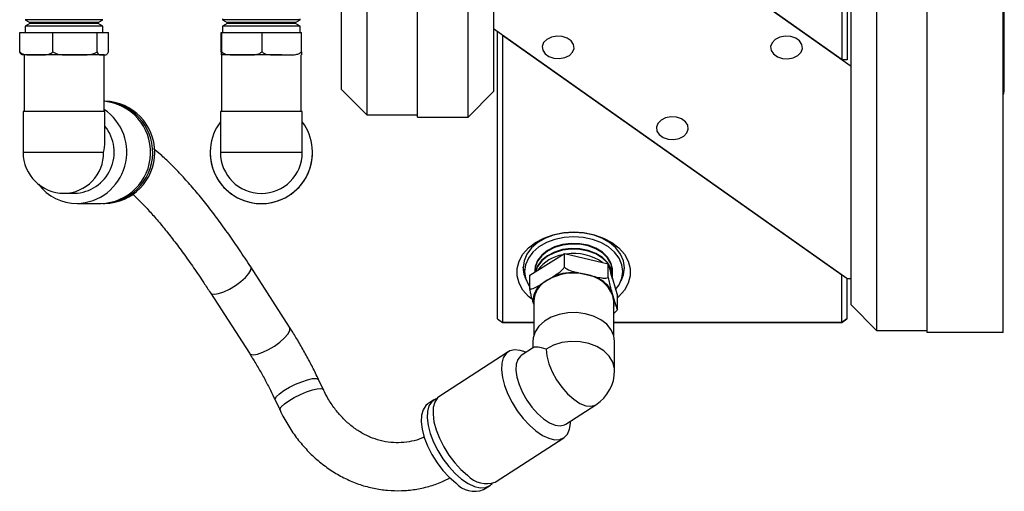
# Model space of a CAD drawing. Header units: inches. Extents: x 2.7 to 31.2, y 0.7 to 21.6.
# Tile 1 of 10: x 14.8 to 19.7, y 0.7 to 3. Entities that reach past the tile are written whole.
import ezdxf

# ---------------------------------------------------------------- set-up
doc = ezdxf.new("R2010")
doc.units = ezdxf.units.IN
doc.header["$MEASUREMENT"] = 0

msp = doc.modelspace()

# ---------------------------------------------------------------- linework, layer by layer
at = {"color": 7, "linetype": 'Continuous', "lineweight": 25}
for p, q in [((16.5571, 6), (16.5571, 2.52)), ((16.8071, 2.51), (16.8071, 6.01)), ((17.0571, 2.51), (17.0571, 6.01)), ((16.4321, 2.645), (16.4321, 5.875)), ((17.1821, 5.885), (17.1821, 2.635)), ((19.3171, 1.4493), (19.3171, 4.9493)), ((19.6921, 1.4493), (19.6921, 4.9493)), ((19.0671, 4.9393), (19.0671, 1.4593)), ((18.9421, 1.5843), (18.9421, 4.8143)), ((18.923, 4.2251), (18.923, 2.7923)), ((18.898, 2.7923), (18.898, 4.2074)), ((17.2021, 3.9917), (18.9421, 2.7612)), ((18.898, 2.7923), (17.228, 3.9733)), ((19.6971, 2.6388), (19.6971, 3.7598)), ((14.8748, 2.9894), (14.898, 2.976)), ((15.2578, 2.9894), (14.8748, 2.9894)), ((14.898, 2.9714), (14.8748, 2.958)), ((14.8748, 2.958), (14.8748, 2.9265)), ((15.2578, 2.958), (14.8748, 2.958)), ((14.898, 2.976), (14.898, 2.9714)), ((15.2346, 2.976), (15.2578, 2.9894)), ((15.2346, 2.9714), (15.2346, 2.976)), ((15.2578, 2.958), (15.2346, 2.9714)), ((15.2578, 2.9265), (15.2578, 2.958)), ((15.8465, 2.9933), (15.8465, 2.989)), ((16.2295, 2.989), (15.8465, 2.989)), ((15.8466, 2.989), (15.8698, 2.9756)), ((15.8698, 2.9709), (15.8466, 2.9575)), ((15.8698, 2.9756), (15.8698, 2.9709)), ((16.2063, 2.9756), (16.2295, 2.989)), ((16.2063, 2.9709), (16.2063, 2.9756)), ((16.2295, 2.9575), (16.2063, 2.9709)), ((16.2295, 2.989), (16.2295, 2.9933)), ((14.8479, 2.9265), (15.0115, 2.9266)), ((14.8479, 2.8314), (14.8479, 2.9265)), ((15.0115, 2.9266), (15.23, 2.9265)), ((15.0115, 2.8315), (15.0115, 2.9266)), ((15.23, 2.8314), (15.23, 2.9265)), ((15.23, 2.9265), (15.2847, 2.9265)), ((15.2847, 2.8314), (15.2847, 2.9265)), ((15.8395, 2.926), (15.8429, 2.9261)), ((15.8395, 2.8309), (15.8395, 2.926)), ((15.8429, 2.9261), (16.0414, 2.9261)), ((15.8429, 2.831), (15.8429, 2.9261)), ((15.8465, 2.9575), (15.8465, 2.9261)), ((16.0414, 2.9261), (16.2365, 2.9261)), ((16.0414, 2.831), (16.0414, 2.9261)), ((16.2295, 2.9261), (16.2295, 2.9575)), ((16.2365, 2.831), (16.2365, 2.9261)), ((18.9221, 1.7142), (17.1821, 2.9447)), ((17.2013, 1.516), (17.2013, 2.9311)), ((17.2263, 2.9134), (18.8963, 1.7324)), ((17.2263, 2.9134), (17.2263, 1.4983)), ((14.8695, 2.8163), (14.8654, 2.8163)), ((14.8695, 2.8163), (14.8695, 2.5375)), ((14.9003, 2.8163), (14.9297, 2.8163)), ((14.9297, 2.8163), (14.9592, 2.8163)), ((15.0815, 2.8163), (15.1208, 2.8163)), ((15.1208, 2.8163), (15.1601, 2.8163)), ((15.2475, 2.8163), (15.2574, 2.8163)), ((15.2574, 2.8163), (15.2672, 2.8163)), ((15.2632, 2.5375), (15.2632, 2.8163)), ((15.8406, 2.8158), (15.8412, 2.8158)), ((15.8412, 2.8158), (15.8412, 2.5371)), ((15.8412, 2.8158), (15.8418, 2.8158)), ((15.9064, 2.8158), (15.9421, 2.8158)), ((15.9421, 2.8158), (15.9779, 2.8158)), ((16.1038, 2.8158), (16.139, 2.8158)), ((16.139, 2.8158), (16.1741, 2.8158)), ((16.2349, 2.5371), (16.2349, 2.8158)), ((16.2355, 2.8158), (16.2349, 2.8158)), ((18.923, 2.7923), (18.898, 2.7923)), ((16.4321, 2.645), (16.5571, 2.52)), ((17.0571, 2.51), (17.1821, 2.635)), ((15.2674, 2.5878), (15.2632, 2.5878)), ((14.8647, 2.5375), (14.8647, 2.336)), ((15.2679, 2.3874), (15.2679, 2.5375)), ((15.8365, 2.5371), (15.8365, 2.3355)), ((16.2396, 2.3355), (16.2396, 2.5371)), ((16.5571, 2.52), (16.8071, 2.52)), ((16.8071, 2.51), (17.0571, 2.51)), ((15.7861, 2.3355), (15.7861, 2.3354)), ((15.8365, 2.3355), (15.8365, 2.3355)), ((16.2396, 2.3355), (16.2396, 2.3355)), ((16.29, 2.3354), (16.29, 2.3355)), ((15.0662, 2.1344), (15.1177, 2.1344)), ((15.1305, 2.084), (15.247, 2.0839)), ((15.2571, 2.0839), (15.2671, 2.0839)), ((17.3606, 1.7303), (17.5305, 1.8371)), ((17.5305, 1.8371), (17.7462, 1.7864)), ((17.5305, 1.7698), (17.5305, 1.8371)), ((16.1774, 1.4743), (15.9856, 1.772)), ((17.7462, 1.7192), (17.7462, 1.7864)), ((17.7462, 1.7864), (17.792, 1.6289)), ((17.3359, 1.7226), (17.3435, 1.7035)), ((17.3606, 1.6631), (17.3606, 1.7303)), ((17.415, 1.6865), (17.4456, 1.7057)), ((17.4456, 1.7057), (17.4761, 1.725)), ((17.5995, 1.7429), (17.6384, 1.7338)), ((17.6384, 1.7338), (17.6772, 1.7247)), ((17.7678, 1.7241), (17.7678, 1.7271)), ((17.8092, 1.7035), (17.8167, 1.7226)), ((18.8963, 1.4983), (18.8963, 1.7324)), ((18.9213, 1.7147), (18.9213, 1.516)), ((18.9221, 1.7142), (18.9421, 1.7142)), ((17.7609, 1.6581), (17.7691, 1.6297)), ((15.787, 1.644), (15.9789, 1.3463)), ((17.3795, 1.5875), (17.3753, 1.602)), ((17.3795, 1.6017), (17.3795, 1.4353)), ((17.7691, 1.6297), (17.7774, 1.6014)), ((17.7732, 1.4353), (17.7732, 1.6017)), ((17.792, 1.5617), (17.792, 1.6289)), ((18.9421, 1.5843), (19.0671, 1.4593)), ((17.2013, 1.516), (17.2263, 1.4983)), ((17.2013, 1.516), (17.2263, 1.4983)), ((18.9213, 1.516), (18.8963, 1.4983)), ((18.8963, 1.4983), (18.9213, 1.516)), ((17.2263, 1.4983), (17.3795, 1.4983)), ((17.3795, 1.4983), (17.2263, 1.4983)), ((17.2263, 1.4983), (17.2263, 1.4983)), ((17.7732, 1.4983), (18.8963, 1.4983)), ((18.8963, 1.4983), (17.7732, 1.4983)), ((18.8963, 1.4983), (18.8963, 1.4983)), ((19.0671, 1.4593), (19.3171, 1.4593)), ((19.6921, 1.4493), (19.3171, 1.4493)), ((17.3785, 1.3742), (17.3179, 1.335)), ((17.3747, 1.4046), (17.3747, 1.3717)), ((17.7779, 1.2621), (17.7779, 1.4046)), ((17.2534, 1.3532), (16.9165, 1.1351)), ((17.3418, 1.3504), (17.3302, 1.3548)), ((16.3436, 1.1667), (16.3198, 1.2171)), ((16.1061, 1.1164), (16.1299, 1.066)), ((16.8874, 1.1163), (16.8584, 1.0975)), ((17.537, 0.9965), (17.6858, 1.0929)), ((17.5601, 0.9996), (17.5609, 1.012)), ((17.1903, 0.7121), (17.5272, 0.9302)), ((17.1322, 0.6745), (17.1613, 0.6933))]:
    msp.add_line(p, q, dxfattribs=at)
at = {"color": 7, "linetype": 'Continuous', "lineweight": 25, "flags": 128}
for points in [[(15.2346, 2.976), (15.234, 2.976), (15.2262, 2.9761), (15.2099, 2.9761), (15.1857, 2.9761), (15.1552, 2.9761), (15.1198, 2.9761), (15.0816, 2.9761), (15.0426, 2.9761), (15.0048, 2.9761), (14.9703, 2.9761), (14.941, 2.9761), (14.9185, 2.9761), (14.9039, 2.9761), (14.8981, 2.976), (14.898, 2.976)], [(15.2346, 2.9714), (15.234, 2.9714), (15.2262, 2.9714), (15.2099, 2.9714), (15.1857, 2.9714), (15.1552, 2.9714), (15.1198, 2.9714), (15.0816, 2.9714), (15.0426, 2.9714), (15.0048, 2.9714), (14.9703, 2.9714), (14.941, 2.9714), (14.9185, 2.9714), (14.9039, 2.9714), (14.8981, 2.9714), (14.898, 2.9714)], [(16.2295, 2.989), (16.2295, 2.989), (16.2247, 2.989), (16.2106, 2.989), (16.1877, 2.989), (16.1574, 2.989), (16.1211, 2.989), (16.0806, 2.989), (16.038, 2.989), (15.9954, 2.989), (15.955, 2.989), (15.9187, 2.989), (15.8883, 2.989), (15.8655, 2.989), (15.8514, 2.989), (15.8466, 2.989), (15.8466, 2.989)], [(16.2063, 2.9756), (16.206, 2.9756), (16.1992, 2.9756), (16.1838, 2.9756), (16.1604, 2.9756), (16.1305, 2.9756), (16.0956, 2.9756), (16.0576, 2.9756), (16.0185, 2.9756), (15.9805, 2.9756), (15.9456, 2.9756), (15.9156, 2.9756), (15.8923, 2.9756), (15.8768, 2.9756), (15.87, 2.9756), (15.8698, 2.9756)], [(16.2063, 2.9709), (16.206, 2.9709), (16.1992, 2.971), (16.1838, 2.971), (16.1604, 2.971), (16.1305, 2.971), (16.0956, 2.971), (16.0576, 2.971), (16.0185, 2.971), (15.9805, 2.971), (15.9456, 2.971), (15.9156, 2.971), (15.8923, 2.971), (15.8768, 2.971), (15.87, 2.9709), (15.8698, 2.9709)], [(16.2295, 2.9575), (16.2247, 2.9576), (16.2106, 2.9576), (16.1878, 2.9576), (16.1574, 2.9576), (16.1211, 2.9576), (16.0806, 2.9576), (16.038, 2.9576), (15.9954, 2.9576), (15.955, 2.9576), (15.9186, 2.9576), (15.8883, 2.9576), (15.8655, 2.9576), (15.8513, 2.9576), (15.8465, 2.9575), (15.8465, 2.9575)], [(17.4439, 2.8926), (17.4282, 2.8767), (17.4211, 2.858), (17.4235, 2.8388), (17.435, 2.8213), (17.4544, 2.8076), (17.4792, 2.7994), (17.5064, 2.7977), (17.5328, 2.8027), (17.5552, 2.8138), (17.5709, 2.8297), (17.578, 2.8483), (17.5756, 2.8676), (17.564, 2.8851), (17.5447, 2.8988), (17.5199, 2.907), (17.4927, 2.9087), (17.4663, 2.9037), (17.4439, 2.8926)], [(18.5689, 2.8921), (18.5532, 2.8762), (18.5461, 2.8575), (18.5485, 2.8383), (18.5601, 2.8208), (18.5794, 2.8071), (18.6042, 2.7989), (18.6314, 2.7972), (18.6578, 2.8022), (18.6802, 2.8133), (18.6959, 2.8292), (18.703, 2.8478), (18.7006, 2.8671), (18.6891, 2.8846), (18.6697, 2.8983), (18.6449, 2.9065), (18.6177, 2.9082), (18.5913, 2.9032), (18.5689, 2.8921)], [(14.9297, 2.8163), (14.9124, 2.8163), (14.8977, 2.8163), (14.8859, 2.8163), (14.8771, 2.8163), (14.8717, 2.8163), (14.8695, 2.8163), (14.8695, 2.8163)], [(15.1208, 2.8163), (15.0956, 2.8163), (15.0699, 2.8163), (15.0442, 2.8163), (15.0189, 2.8163), (14.9944, 2.8163), (14.9711, 2.8163), (14.9494, 2.8163), (14.9297, 2.8163)], [(15.0815, 2.8163), (15.0654, 2.8163), (15.0494, 2.8163), (15.0336, 2.8163), (15.0179, 2.8163), (15.0025, 2.8163), (14.9875, 2.8163), (14.9731, 2.8163), (14.9592, 2.8163)], [(15.2574, 2.8163), (15.2495, 2.8163), (15.2386, 2.8163), (15.2247, 2.8163), (15.2081, 2.8163), (15.189, 2.8163), (15.1679, 2.8163), (15.145, 2.8163), (15.1208, 2.8163)], [(15.2475, 2.8163), (15.24, 2.8163), (15.2314, 2.8163), (15.2217, 2.8163), (15.2111, 2.8163), (15.1995, 2.8163), (15.1871, 2.8163), (15.1739, 2.8163), (15.1601, 2.8163)], [(15.2632, 2.8163), (15.2619, 2.8163), (15.2574, 2.8163)], [(15.2632, 2.8163), (15.2633, 2.8163), (15.2649, 2.8163)], [(15.9421, 2.8158), (15.9205, 2.8158), (15.9009, 2.8158), (15.8836, 2.8158), (15.869, 2.8158), (15.8573, 2.8158), (15.8487, 2.8158), (15.8433, 2.8158), (15.8412, 2.8158)], [(15.9064, 2.8158), (15.8947, 2.8158), (15.884, 2.8158), (15.8742, 2.8158), (15.8654, 2.8158), (15.8578, 2.8158), (15.8512, 2.8158), (15.8459, 2.8158), (15.8418, 2.8158)], [(16.139, 2.8158), (16.116, 2.8158), (16.0918, 2.8158), (16.0666, 2.8158), (16.0409, 2.8158), (16.0152, 2.8158), (15.9899, 2.8158), (15.9654, 2.8158), (15.9421, 2.8158)], [(16.1038, 2.8158), (16.0885, 2.8158), (16.0729, 2.8158), (16.057, 2.8158), (16.041, 2.8158), (16.025, 2.8158), (16.0091, 2.8158), (15.9933, 2.8158), (15.9779, 2.8158)], [(19.6921, 2.6208), (19.6944, 2.6254), (19.6971, 2.6388)], [(15.2679, 2.5375), (15.2637, 2.5375), (15.2503, 2.5376), (15.2283, 2.5376), (15.1988, 2.5376), (15.163, 2.5376), (15.1227, 2.5376), (15.0798, 2.5376), (15.0362, 2.5376), (14.9941, 2.5376), (14.9553, 2.5376), (14.9218, 2.5376), (14.8949, 2.5376), (14.8761, 2.5376), (14.8662, 2.5375), (14.8647, 2.5375)], [(16.2396, 2.5371), (16.237, 2.5371), (16.2253, 2.5371), (16.2049, 2.5371), (16.1767, 2.5371), (16.142, 2.5371), (16.1024, 2.5371), (16.0598, 2.5371), (16.0162, 2.5371), (15.9737, 2.5371), (15.9341, 2.5371), (15.8994, 2.5371), (15.8712, 2.5371), (15.8508, 2.5371), (15.8391, 2.5371), (15.8365, 2.5371)], [(18.0067, 2.4945), (17.991, 2.4787), (17.984, 2.46), (17.9863, 2.4407), (17.9979, 2.4232), (18.0172, 2.4095), (18.042, 2.4013), (18.0693, 2.3997), (18.0957, 2.4047), (18.1181, 2.4158), (18.1338, 2.4316), (18.1408, 2.4503), (18.1385, 2.4695), (18.1269, 2.4871), (18.1076, 2.5008), (18.0828, 2.5089), (18.0555, 2.5106), (18.0291, 2.5056), (18.0067, 2.4945)], [(15.2612, 2.336), (15.2449, 2.336), (15.2196, 2.336), (15.1866, 2.336), (15.1476, 2.336), (15.1045, 2.336), (15.0595, 2.336), (15.0149, 2.336), (14.9728, 2.336), (14.9354, 2.336), (14.9046, 2.336), (14.8819, 2.336), (14.8684, 2.336), (14.8647, 2.336)], [(16.2396, 2.3355), (16.2346, 2.3355), (16.2197, 2.3355), (16.1956, 2.3355), (16.1637, 2.3355), (16.1255, 2.3355), (16.0829, 2.3355), (16.038, 2.3355), (15.9932, 2.3355), (15.9506, 2.3355), (15.9124, 2.3355), (15.8804, 2.3355), (15.8564, 2.3355), (15.8415, 2.3355), (15.8365, 2.3355)], [(17.3684, 1.6137), (17.3533, 1.6267), (17.3261, 1.6577), (17.3075, 1.6917), (17.298, 1.7276), (17.298, 1.764), (17.3075, 1.7999), (17.3261, 1.8339), (17.3533, 1.8649), (17.388, 1.8919), (17.4292, 1.9139), (17.4753, 1.9301), (17.525, 1.9401), (17.5763, 1.9435), (17.6277, 1.9401), (17.6773, 1.9301), (17.7234, 1.9139), (17.7646, 1.8919), (17.7994, 1.8649), (17.8265, 1.8339), (17.8451, 1.7999), (17.8546, 1.764), (17.8546, 1.7276), (17.8451, 1.6917), (17.8265, 1.6577), (17.7994, 1.6267), (17.792, 1.6201)], [(17.8093, 1.7039), (17.821, 1.7326), (17.8258, 1.767), (17.821, 1.8014), (17.8068, 1.8345), (17.7838, 1.865), (17.7527, 1.8918), (17.7149, 1.9137), (17.6718, 1.93), (17.625, 1.9401), (17.5763, 1.9435), (17.5276, 1.9401), (17.4808, 1.93), (17.4377, 1.9137), (17.3999, 1.8918), (17.3689, 1.865), (17.3458, 1.8345), (17.3316, 1.8014), (17.3268, 1.767), (17.3316, 1.7326), (17.3433, 1.7039)], [(17.7828, 1.6605), (17.7996, 1.6839), (17.8134, 1.716), (17.818, 1.7493), (17.8134, 1.7827), (17.7996, 1.8148), (17.7773, 1.8443), (17.7472, 1.8702), (17.7106, 1.8915), (17.6688, 1.9073), (17.6235, 1.917), (17.5763, 1.9203), (17.5292, 1.917), (17.4838, 1.9073), (17.442, 1.8915), (17.4054, 1.8702), (17.3753, 1.8443), (17.353, 1.8148), (17.3393, 1.7827), (17.3346, 1.7493), (17.3393, 1.716), (17.353, 1.6839), (17.3606, 1.6722)], [(17.7678, 1.7524), (17.7674, 1.7616), (17.7597, 1.7914), (17.7428, 1.8193), (17.7176, 1.8438), (17.6853, 1.8637), (17.6475, 1.8781), (17.6061, 1.8861), (17.5633, 1.8875), (17.5211, 1.882), (17.4817, 1.8701), (17.447, 1.8523), (17.4188, 1.8294), (17.3985, 1.8027), (17.3872, 1.7735), (17.3848, 1.7524)], [(17.7672, 1.7383), (17.7674, 1.7585), (17.7597, 1.7884), (17.7428, 1.8163), (17.7176, 1.8408), (17.6853, 1.8607), (17.6475, 1.8751), (17.6061, 1.8831), (17.5633, 1.8845), (17.5211, 1.879), (17.4817, 1.8671), (17.447, 1.8492), (17.4188, 1.8264), (17.3985, 1.7997), (17.3872, 1.7704), (17.3849, 1.7456)], [(17.7671, 1.7383), (17.7673, 1.7585), (17.7597, 1.7884), (17.7428, 1.8162), (17.7176, 1.8408), (17.6852, 1.8607), (17.6475, 1.8751), (17.6061, 1.8831), (17.5633, 1.8844), (17.5211, 1.879), (17.4817, 1.8671), (17.447, 1.8492), (17.4188, 1.8264), (17.3985, 1.7997), (17.3872, 1.7704), (17.3849, 1.7456)], [(17.7678, 1.7271), (17.7674, 1.7363), (17.7597, 1.7662), (17.7428, 1.794), (17.7176, 1.8186), (17.6853, 1.8385), (17.6475, 1.8528), (17.6061, 1.8609), (17.5633, 1.8622), (17.5211, 1.8568), (17.4817, 1.8449), (17.447, 1.827), (17.4188, 1.8042), (17.3985, 1.7775), (17.3872, 1.7482), (17.3868, 1.7468)], [(17.7673, 1.714), (17.7674, 1.7333), (17.7597, 1.7631), (17.7428, 1.791), (17.7176, 1.8155), (17.6853, 1.8355), (17.6475, 1.8498), (17.6061, 1.8579), (17.5633, 1.8592), (17.5211, 1.8538), (17.4817, 1.8418), (17.447, 1.824), (17.4188, 1.8011), (17.3985, 1.7744), (17.3876, 1.7473)], [(17.7673, 1.7141), (17.7673, 1.7333), (17.7597, 1.7631), (17.7428, 1.791), (17.7176, 1.8155), (17.6852, 1.8355), (17.6475, 1.8498), (17.6061, 1.8579), (17.5633, 1.8592), (17.5211, 1.8538), (17.4817, 1.8418), (17.447, 1.824), (17.4188, 1.8011), (17.3985, 1.7744), (17.3877, 1.7473)], [(15.8533, 1.6489), (15.8816, 1.6624), (15.9103, 1.6797), (15.9371, 1.6992), (15.9597, 1.7194), (15.9764, 1.7387), (15.9858, 1.7555), (15.9871, 1.7685), (15.9856, 1.772)], [(17.7672, 1.713), (17.7597, 1.7409), (17.759, 1.7425)], [(15.787, 1.644), (15.7923, 1.6394), (15.8068, 1.6369), (15.8277, 1.6402), (15.8533, 1.6489)], [(17.7732, 1.6017), (17.7726, 1.6117), (17.7691, 1.6297)], [(17.7779, 1.4046), (17.7739, 1.4329), (17.7607, 1.4622), (17.7388, 1.4889), (17.7094, 1.5117), (17.6738, 1.5294), (17.6336, 1.5413), (17.5907, 1.5468), (17.5471, 1.5456), (17.5049, 1.5379), (17.4661, 1.5239), (17.4324, 1.5044), (17.4054, 1.4802), (17.3864, 1.4524), (17.3763, 1.4224), (17.3747, 1.4046)], [(16.0452, 1.3512), (16.0735, 1.3647), (16.1022, 1.382), (16.1289, 1.4015), (16.1515, 1.4217), (16.1682, 1.441), (16.1776, 1.4578), (16.179, 1.4708), (16.1774, 1.4743)], [(17.3302, 1.3548), (17.3123, 1.3603), (17.2851, 1.363), (17.2617, 1.3577), (17.243, 1.3446), (17.2295, 1.3242), (17.2219, 1.2971), (17.2204, 1.2645), (17.225, 1.2274), (17.2355, 1.1872), (17.2517, 1.1454), (17.2729, 1.1035), (17.2983, 1.0629), (17.3271, 1.0252), (17.3581, 0.9916), (17.3903, 0.9635)], [(17.7779, 1.2621), (17.7774, 1.2718), (17.7693, 1.3032), (17.7516, 1.3325), (17.725, 1.3583), (17.691, 1.3793), (17.6512, 1.3944), (17.6077, 1.4029), (17.5626, 1.4043), (17.5182, 1.3986), (17.4767, 1.386), (17.4402, 1.3672)], [(17.4402, 1.3672), (17.4436, 1.3329), (17.4537, 1.295), (17.4699, 1.2554), (17.4915, 1.2162), (17.5173, 1.1793), (17.546, 1.1465), (17.5763, 1.1196), (17.6066, 1.0997), (17.6354, 1.0881), (17.6612, 1.0851), (17.6827, 1.091), (17.6858, 1.0929)], [(15.9789, 1.3463), (15.9842, 1.3417), (15.9986, 1.3392), (16.0195, 1.3425), (16.0452, 1.3512)], [(17.3179, 1.335), (17.3148, 1.3328), (17.301, 1.3162), (17.2932, 1.2926), (17.2916, 1.263), (17.2963, 1.2289), (17.3072, 1.1919), (17.3237, 1.1536), (17.3451, 1.1159), (17.3703, 1.0806), (17.3982, 1.0492), (17.4275, 1.0232)], [(16.1495, 1.1628), (16.1765, 1.1787), (16.2064, 1.1936), (16.2369, 1.2064), (16.2654, 1.2159), (16.2898, 1.2215), (16.3078, 1.2226), (16.3182, 1.2192), (16.3198, 1.2171)], [(16.1732, 1.1124), (16.2002, 1.1283), (16.2301, 1.1432), (16.2606, 1.156), (16.2892, 1.1655), (16.3135, 1.1711), (16.3316, 1.1722), (16.342, 1.1688), (16.3435, 1.1667)], [(16.1061, 1.1164), (16.1059, 1.1219), (16.1127, 1.1332), (16.1276, 1.1472), (16.1495, 1.1628)], [(16.9034, 1.1235), (16.8958, 1.1208), (16.877, 1.1077), (16.8636, 1.0873), (16.856, 1.0603), (16.8544, 1.0276), (16.859, 0.9906), (16.8696, 0.9504), (16.8858, 0.9086), (16.907, 0.8666), (16.9324, 0.826), (16.9611, 0.7883), (16.9922, 0.7548), (17.0244, 0.7267)], [(16.9165, 1.1351), (16.9061, 1.1265), (16.8926, 1.1061), (16.885, 1.0791), (16.8835, 1.0464), (16.8881, 1.0094), (16.8987, 0.9692), (16.9148, 0.9274), (16.936, 0.8854), (16.9614, 0.8448), (16.9902, 0.8071), (17.0212, 0.7736), (17.0534, 0.7455)], [(16.1299, 1.066), (16.1296, 1.0715), (16.1364, 1.0828), (16.1513, 1.0968), (16.1732, 1.1124)], [(16.8584, 1.0975), (16.848, 1.0889), (16.8346, 1.0685), (16.8269, 1.0415), (16.8254, 1.0088), (16.83, 0.9718), (16.8406, 0.9316), (16.8567, 0.8898), (16.8779, 0.8478), (16.9034, 0.8072), (16.9321, 0.7695), (16.9631, 0.736), (16.9953, 0.7079)], [(17.4275, 1.0232), (17.4567, 1.004), (17.4846, 0.9922), (17.5098, 0.9886), (17.5312, 0.9933), (17.537, 0.9965)], [(17.3903, 0.9635), (17.4225, 0.9419), (17.4535, 0.9274), (17.4823, 0.9207), (17.5077, 0.922), (17.5289, 0.9313), (17.545, 0.9481), (17.5556, 0.9719), (17.5601, 0.9996)], [(17.0244, 0.7267), (17.0566, 0.705), (17.0876, 0.6906), (17.1163, 0.6839), (17.1418, 0.6852), (17.1629, 0.6944), (17.1744, 0.7049)]]:
    msp.add_lwpolyline(points, dxfattribs=at)
at = {"color": 7, "linetype": 'Continuous', "lineweight": 25}
for centre, radius, start, end in [((14.8934, -17.7599), 20.5762, 89.98102, 90.07808), ((15.2655, 3.0481), 0.2318, 269.8621, 270.4275), ((15.2404, 2.3361), 0.2523, 271.5419, 84.8217), ((15.2511, 2.336), 0.252, 270.2139, 87.2621), ((15.2608, 2.3359), 0.2521, 271.4777, 88.49), ((15.1226, 2.3369), 0.2531, 271.8234, 56.2619), ((16.038, 2.3355), 0.252, 143.1301, 270), ((16.038, 2.3355), 0.252, 270, 36.8699), ((15.1112, 2.3366), 0.2023, 271.8812, 39.2274), ((15.0663, 2.336), 0.2016, 180, 269.9678), ((15.0634, 2.3322), 0.1978, 270.8063, 1.0908), ((16.038, 2.3354), 0.252, 180, 270), ((16.038, 2.3354), 0.252, 180, 270), ((16.038, 2.3355), 0.2016, 180, 0), ((16.038, 2.3355), 0.2016, 180, 270), ((16.038, 2.3355), 0.2016, 270, 0), ((16.038, 2.3354), 0.252, 270, 360), ((16.038, 2.3354), 0.252, 270, 360), ((15.1317, 2.3247), 0.2408, 217.3736, 269.7483), ((17.5529, 1.6476), 0.1868, 99.5025, 144.7904), ((17.5787, 1.6001), 0.2379, 54.186, 99.3731), ((17.4557, 1.7717), 0.1294, 180.1788, 201.6717), ((17.6969, 1.7717), 0.1294, 338.3267, 359.8228), ((17.5031, 1.5962), 0.1237, 117.6997, 177.4597), ((17.5766, 1.4815), 0.2598, 76.25, 120.3049), ((17.5759, 1.4722), 0.2718, 85.0133, 111.5417), ((17.6124, 1.567), 0.1688, 21.8217, 81.1477), ((17.6164, 1.5623), 0.1733, 33.5144, 69.455), ((17.4931, 1.5982), 0.1179, 131.5091, 178.1711), ((17.6747, 1.6018), 0.1026, 343.5393, 359.7549), ((17.5763, 1.2621), 0.2016, 302.9147, 0), ((17.1462, 0.8284), 0.1244, 221.7979, 290.7991), ((17.0881, 0.7908), 0.1244, 221.798, 290.7991)]:
    msp.add_arc(centre, radius, start, end, dxfattribs=at)
for centre, major_axis, ratio, start_param, end_param in [((15.0663, 2.336), (0.1597, 0.1596), 0.770311, 5.369073, 5.627083), ((17.5763, 1.2621), (0.2006, -0.1091), 0.179071, 2.40908, 3.044499)]:
    msp.add_ellipse(centre, major_axis=major_axis, ratio=ratio, start_param=start_param, end_param=end_param, dxfattribs=at)
for points, knots in [([(14.8479, 2.8314), (14.851, 2.8286), (14.8613, 2.8194), (14.88, 2.8167), (14.8944, 2.8164), (14.9003, 2.8163)], [0, 0, 0, 0, 0.204336, 0.673301, 1, 1, 1, 1]), ([(14.8654, 2.8163), (14.8651, 2.8163), (14.8619, 2.8163), (14.857, 2.8172), (14.8513, 2.822), (14.8488, 2.8288), (14.8479, 2.8314)], [0, 0, 0, 0, 0.052977, 0.518036, 0.80972, 1, 1, 1, 1]), ([(14.9592, 2.8163), (14.9601, 2.8163), (14.9695, 2.8163), (14.9841, 2.8172), (15.0013, 2.822), (15.0087, 2.8288), (15.0115, 2.8315)], [0, 0, 0, 0, 0.052874, 0.517957, 0.809655, 1, 1, 1, 1]), ([(15.0115, 2.8315), (15.0157, 2.8287), (15.0295, 2.8194), (15.0545, 2.8167), (15.0736, 2.8164), (15.0815, 2.8163)], [0, 0, 0, 0, 0.204336, 0.673302, 1, 1, 1, 1]), ([(15.1601, 2.8163), (15.1614, 2.8163), (15.1739, 2.8163), (15.1934, 2.8172), (15.2163, 2.822), (15.2261, 2.8288), (15.23, 2.8314)], [0, 0, 0, 0, 0.0528729, 0.5179574, 0.8096548, 1, 1, 1, 1]), ([(15.23, 2.8314), (15.231, 2.8286), (15.2345, 2.8194), (15.2407, 2.8167), (15.2455, 2.8164), (15.2475, 2.8163)], [0, 0, 0, 0, 0.204356, 0.673362, 1, 1, 1, 1]), ([(15.2641, 2.8163), (15.265, 2.8163), (15.267, 2.8163), (15.2674, 2.8163), (15.2675, 2.8163), (15.2681, 2.8163), (15.2686, 2.8163), (15.2691, 2.8163), (15.2693, 2.8163)], [0, 0, 0, 0, 0.390523, 0.825395, 0.934728, 0.960772, 0.978597, 1, 1, 1, 1]), ([(15.2672, 2.8163), (15.2675, 2.8163), (15.2707, 2.8163), (15.2756, 2.8172), (15.2813, 2.822), (15.2838, 2.8288), (15.2847, 2.8314)], [0, 0, 0, 0, 0.052978, 0.518036, 0.80972, 1, 1, 1, 1]), ([(15.8395, 2.8309), (15.8396, 2.8281), (15.8398, 2.8189), (15.8402, 2.8162), (15.8405, 2.8159), (15.8406, 2.8158)], [0, 0, 0, 0, 0.204356, 0.673363, 1, 1, 1, 1]), ([(15.8418, 2.8158), (15.8418, 2.8158), (15.842, 2.8158), (15.8423, 2.8167), (15.8427, 2.8216), (15.8428, 2.8283), (15.8429, 2.831)], [0, 0, 0, 0, 0.052979, 0.518037, 0.809719, 1, 1, 1, 1]), ([(15.8429, 2.831), (15.8467, 2.8282), (15.8592, 2.8189), (15.8819, 2.8163), (15.8993, 2.816), (15.9064, 2.8158)], [0, 0, 0, 0, 0.204335, 0.673301, 1, 1, 1, 1]), ([(15.9779, 2.8158), (15.979, 2.8158), (15.9904, 2.8159), (16.0081, 2.8167), (16.029, 2.8216), (16.0379, 2.8283), (16.0414, 2.831)], [0, 0, 0, 0, 0.0528729, 0.5179577, 0.8096554, 1, 1, 1, 1]), ([(16.0414, 2.831), (16.0451, 2.8282), (16.0574, 2.819), (16.0797, 2.8163), (16.0968, 2.816), (16.1038, 2.8158)], [0, 0, 0, 0, 0.204336, 0.673301, 1, 1, 1, 1]), ([(16.1741, 2.8158), (16.1752, 2.8158), (16.1864, 2.8159), (16.2039, 2.8167), (16.2243, 2.8216), (16.2331, 2.8283), (16.2365, 2.831)], [0, 0, 0, 0, 0.052872, 0.517958, 0.809654, 1, 1, 1, 1]), ([(16.2365, 2.831), (16.2365, 2.8282), (16.2363, 2.8189), (16.2359, 2.8163), (16.2356, 2.816), (16.2355, 2.8158)], [0, 0, 0, 0, 0.204356, 0.673362, 1, 1, 1, 1]), ([(15.9856, 1.772), (15.9762, 1.7864), (15.9491, 1.8282), (15.904, 1.8949), (15.8504, 1.9706), (15.7971, 2.0422), (15.7443, 2.1093), (15.6922, 2.1715), (15.6409, 2.2287), (15.5905, 2.2802), (15.5456, 2.3225), (15.518, 2.3447), (15.5063, 2.354)], [0, 0, 0, 0, 0.055741, 0.161969, 0.268403, 0.375147, 0.482308, 0.590031, 0.698522, 0.808081, 0.91915, 1, 1, 1, 1]), ([(15.4028, 2.1318), (15.4119, 2.1234), (15.4332, 2.1036), (15.4703, 2.065), (15.5132, 2.0172), (15.5587, 1.963), (15.606, 1.9031), (15.6548, 1.8379), (15.7045, 1.7679), (15.7488, 1.7029), (15.7763, 1.6605), (15.787, 1.644)], [0, 0, 0, 0, 0.084533, 0.200131, 0.317719, 0.436804, 0.557009, 0.678053, 0.799727, 0.921873, 1, 1, 1, 1]), ([(17.4761, 1.725), (17.4771, 1.7256), (17.4869, 1.7317), (17.5021, 1.7419), (17.5199, 1.7565), (17.5275, 1.7661), (17.5305, 1.7698)], [0, 0, 0, 0, 0.052977, 0.518037, 0.809719, 1, 1, 1, 1]), ([(17.5305, 1.7698), (17.5346, 1.7669), (17.5483, 1.7572), (17.5729, 1.7495), (17.5918, 1.7448), (17.5995, 1.7429)], [0, 0, 0, 0, 0.204336, 0.673301, 1, 1, 1, 1]), ([(17.6772, 1.7247), (17.6785, 1.7244), (17.6908, 1.7215), (17.7101, 1.7176), (17.7327, 1.7157), (17.7424, 1.7182), (17.7462, 1.7192)], [0, 0, 0, 0, 0.052871, 0.517956, 0.809653, 1, 1, 1, 1]), ([(17.7462, 1.7192), (17.7471, 1.7142), (17.75, 1.6977), (17.7552, 1.6778), (17.7592, 1.6638), (17.7609, 1.6581)], [0, 0, 0, 0, 0.204335, 0.673302, 1, 1, 1, 1]), ([(17.3606, 1.6631), (17.3639, 1.6631), (17.3746, 1.6633), (17.394, 1.6736), (17.4089, 1.6828), (17.415, 1.6865)], [0, 0, 0, 0, 0.2043547, 0.6733624, 1, 1, 1, 1]), ([(17.3753, 1.602), (17.375, 1.6029), (17.3724, 1.6119), (17.3683, 1.6266), (17.3635, 1.6466), (17.3614, 1.6584), (17.3606, 1.6631)], [0, 0, 0, 0, 0.052873, 0.517957, 0.809655, 1, 1, 1, 1]), ([(17.7774, 1.6014), (17.7776, 1.6005), (17.7803, 1.5914), (17.7844, 1.578), (17.7892, 1.5649), (17.7912, 1.5626), (17.792, 1.5617)], [0, 0, 0, 0, 0.052874, 0.517957, 0.809656, 1, 1, 1, 1]), ([(17.792, 1.5617), (17.7888, 1.5575), (17.7831, 1.5501), (17.7762, 1.545), (17.7732, 1.5428)], [0, 0, 0, 0, 0.560275, 1, 1, 1, 1]), ([(16.3198, 1.2171), (16.3149, 1.2275), (16.3004, 1.2577), (16.2748, 1.308), (16.2425, 1.3671), (16.2099, 1.423), (16.1879, 1.4578), (16.1774, 1.4743)], [0, 0, 0, 0, 0.118711, 0.344566, 0.57016, 0.795827, 1, 1, 1, 1]), ([(15.9789, 1.3463), (15.9843, 1.3379), (15.9999, 1.3134), (16.0255, 1.2706), (16.055, 1.2181), (16.0822, 1.1662), (16.0984, 1.1324), (16.1061, 1.1164)], [0, 0, 0, 0, 0.1184989, 0.3435369, 0.5694335, 0.795813, 1, 1, 1, 1]), ([(16.8422, 0.9345), (16.8373, 0.9321), (16.8166, 0.9221), (16.778, 0.912), (16.7272, 0.9047), (16.6753, 0.9059), (16.6236, 0.9151), (16.573, 0.9323), (16.5244, 0.9572), (16.4787, 0.9894), (16.4365, 1.0281), (16.3986, 1.0729), (16.3674, 1.1194), (16.3509, 1.1522), (16.3436, 1.1667)], [0, 0, 0, 0, 0.027818, 0.118222, 0.209791, 0.302198, 0.394706, 0.486537, 0.577308, 0.666957, 0.755633, 0.843558, 0.930949, 1, 1, 1, 1]), ([(16.1299, 1.066), (16.1362, 1.0532), (16.1537, 1.0175), (16.1875, 0.9621), (16.2325, 0.9019), (16.2829, 0.8475), (16.338, 0.7993), (16.3971, 0.7581), (16.4596, 0.7242), (16.5248, 0.6981), (16.5917, 0.68), (16.6597, 0.6701), (16.728, 0.6684), (16.7958, 0.6747), (16.8624, 0.6894), (16.9201, 0.7085), (16.954, 0.7257), (16.9676, 0.7325)], [0, 0, 0, 0, 0.0399125, 0.1114018, 0.1828845, 0.2542452, 0.3254266, 0.3963708, 0.4670271, 0.5373625, 0.6073708, 0.6770784, 0.746544, 0.8158532, 0.8850959, 0.9543558, 1, 1, 1, 1])]:
    msp.add_open_spline(points, degree=3, knots=knots, dxfattribs=at)

doc.saveas('drawing.dxf')
